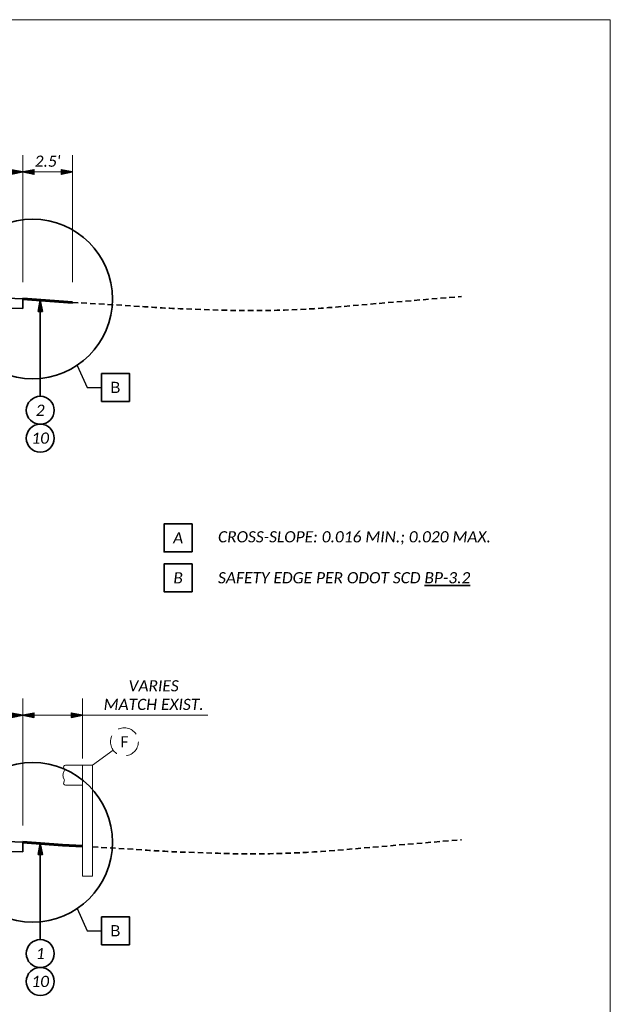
# Model space of a CAD drawing. Header units: feet. Extents: x 2288 to 3199, y 547 to 693.
# Tile 20 of 28: x 2773 to 2803, y 643 to 693. Entities that reach past the tile are written whole.
import ezdxf
from ezdxf import colors
from ezdxf.entities.mleader import LeaderData, LeaderLine
from ezdxf.math import Vec2, Vec3

# ---------------------------------------------------------------- set-up
doc = ezdxf.new("R2010")
doc.units = ezdxf.units.FT
doc.header["$LTSCALE"] = 4
doc.header["$MEASUREMENT"] = 0
doc.linetypes.add('DASHED2', pattern=[0.375, 0.25, -0.125])
doc.linetypes.add('OhDOT_DGN2', pattern=[0.11, 0.069, -0.041])
doc.layers.get('0').update_dxf_attribs({"lineweight": 15, "true_color": 0xc2ced6})
doc.layers.get('Defpoints').update_dxf_attribs({"lineweight": 15})
doc.layers.add('0_Mview', color=7, linetype='Continuous', lineweight=15, plot=False)
for name, color, linetype, lineweight, true_color in [('PV_P_Shoulder', 7, 'Continuous', 35, 0xff8000), ('XS_P_Finished_Grade', 3, 'Continuous', 60, 0x00ff00), ('XS_X_Ground_Line', 7, 'OhDOT_DGN2', 35, 0x00c000)]:
    doc.layers.add(name, color=color, linetype=linetype, lineweight=lineweight, true_color=true_color)
doc.layers.add('TX_P_5', color=7, linetype='Continuous', lineweight=35)
doc.layers.add('TX_X_5', color=7, linetype='Continuous', lineweight=15)
doc.styles.add('P_Slanted - Normal Fixed Spacing', font='calibrii.ttf', dxfattribs={"height": 0.14})
doc.styles.add('Slanted-Normal', font='font31.shx', dxfattribs={"height": 0.14})
doc.styles.add('X_Straight - Normal Fixed Spacing', font='calibril.ttf', dxfattribs={"height": 0.14})
doc.dimstyles.new('P_Dec-0 Masked Slanted', dxfattribs={"dimtxt": 0.14, "dimasz": 0.14, "dimexe": 0.21, "dimexo": 0.21, "dimgap": 0.0625, "dimtad": 1, "dimdec": 0, "dimzin": 3, "dimdsep": 46, "dimtxsty": 'P_Slanted - Normal Fixed Spacing', "dimblk": 'Dim1', "dimcen": 0.035, "dimclrd": 95, "dimclre": 95, "dimclrt": 7, "dimaunit": 1, "dimadec": 3, "dimazin": 2, "dimtfac": 1, "dimtdec": 0, "dimtix": 1, "dimtmove": 1, "dimatfit": 3, "dimldrblk": 'Dim1', "dimfxl": 1, "dimtfill": 1, "dimtolj": 1, "dimtzin": 0, "dimlwd": 15, "dimlwe": 15, "dimarcsym": 0})

# ---------------------------------------------------------------- blocks, each defined once
blk = doc.blocks.new('Dim1')
h = blk.add_hatch(color=4)
h.dxf.hatch_style = 1
h.paths.add_polyline_path([(0, 0), (-1, -0.2), (-1, 0.2)])
at = {"color": 4}
blk.add_lwpolyline([(0, 0), (-1, -0.2), (-1, 0.2), (0, 0)], dxfattribs=at)
blk = doc.blocks.new('*D1309')
at = {"layer": 'Defpoints', "color": 0, "transparency": 16777216}
for p in [(2771.165, 657.979), (2771.165, 651.697), (2773.165, 651.617)]:
    blk.add_point(p, dxfattribs=at)
at = {"layer": 'TX_P_5', "color": 95, "linetype": 'Continuous', "lineweight": 15, "transparency": 16777216}
for p, q in [((2771.165, 652.537), (2771.165, 658.819)), ((2773.165, 652.457), (2773.165, 658.819)), ((2772.605, 657.979), (2771.725, 657.979))]:
    blk.add_line(p, q, dxfattribs=at)
at = {"layer": 'TX_P_5', "color": 7, "transparency": 16777216, "insert": (2772.165, 658.511), "char_height": 0.56, "attachment_point": 5, "style": 'P_Slanted - Normal Fixed Spacing', "bg_fill": 3, "box_fill_scale": 1.25, "bg_fill_color": 256, "bg_fill_true_color": 13158600, "bg_fill_transparency": 0}
blk.add_mtext("\\A1;2'", dxfattribs=at)
at = {"layer": 'TX_P_5', "color": 95, "lineweight": 15, "transparency": 16777216, "xscale": 0.56, "yscale": 0.56, "zscale": 0.56, "rotation": 180}
blk.add_blockref('Dim1', (2771.165, 657.979), dxfattribs=at)
at = {"layer": 'TX_P_5', "color": 95, "lineweight": 15, "transparency": 16777216, "xscale": 0.56, "yscale": 0.56, "zscale": 0.56}
blk.add_blockref('Dim1', (2773.165, 657.979), dxfattribs=at)
blk = doc.blocks.new('_None')
blk = doc.blocks.new('*D1308')
at = {"layer": 'Defpoints', "color": 0, "transparency": 16777216}
for p in [(2773.165, 657.979), (2776.165, 654.973), (2773.165, 651.697)]:
    blk.add_point(p, dxfattribs=at)
at = {"layer": 'TX_P_5', "color": 95, "linetype": 'Continuous', "lineweight": 15, "transparency": 16777216}
for p, q in [((2773.165, 652.537), (2773.165, 658.819)), ((2776.165, 655.813), (2776.165, 658.819)), ((2775.605, 657.979), (2773.725, 657.979)), ((2782.449, 657.979), (2776.165, 657.979))]:
    blk.add_line(p, q, dxfattribs=at)
at = {"layer": 'TX_P_5', "color": 95, "lineweight": 15, "transparency": 16777216, "xscale": 0.56, "yscale": 0.56, "zscale": 0.56, "rotation": 180}
blk.add_blockref('Dim1', (2773.165, 657.979), dxfattribs=at)
at = {"layer": 'TX_P_5', "color": 95, "lineweight": 15, "transparency": 16777216, "xscale": 0.56, "yscale": 0.56, "zscale": 0.56}
blk.add_blockref('Dim1', (2776.165, 657.979), dxfattribs=at)
at = {"layer": 'TX_P_5', "color": 7, "transparency": 16777216, "insert": (2779.73, 658.985), "char_height": 0.56, "attachment_point": 5, "style": 'P_Slanted - Normal Fixed Spacing', "bg_fill": 3, "box_fill_scale": 1.25, "bg_fill_color": 256, "bg_fill_true_color": 13158600, "bg_fill_transparency": 0}
blk.add_mtext('\\A1;VARIES\\PMATCH EXIST.', dxfattribs=at)
blk = doc.blocks.new('*D1328')
at = {"layer": 'Defpoints', "color": 0, "transparency": 16777216}
for p in [(2771.165, 685.212), (2771.165, 678.93), (2773.165, 678.85)]:
    blk.add_point(p, dxfattribs=at)
at = {"layer": 'TX_P_5', "color": 95, "linetype": 'Continuous', "lineweight": 15, "transparency": 16777216}
for p, q in [((2771.165, 679.77), (2771.165, 686.052)), ((2773.165, 679.69), (2773.165, 686.052)), ((2772.605, 685.212), (2771.725, 685.212))]:
    blk.add_line(p, q, dxfattribs=at)
at = {"layer": 'TX_P_5', "color": 7, "transparency": 16777216, "insert": (2772.165, 685.745), "char_height": 0.56, "attachment_point": 5, "style": 'P_Slanted - Normal Fixed Spacing', "bg_fill": 3, "box_fill_scale": 1.25, "bg_fill_color": 256, "bg_fill_true_color": 13158600, "bg_fill_transparency": 0}
blk.add_mtext("\\A1;2'", dxfattribs=at)
at = {"layer": 'TX_P_5', "color": 95, "lineweight": 15, "transparency": 16777216, "xscale": 0.56, "yscale": 0.56, "zscale": 0.56, "rotation": 180}
blk.add_blockref('Dim1', (2771.165, 685.212), dxfattribs=at)
at = {"layer": 'TX_P_5', "color": 95, "lineweight": 15, "transparency": 16777216, "xscale": 0.56, "yscale": 0.56, "zscale": 0.56}
blk.add_blockref('Dim1', (2773.165, 685.212), dxfattribs=at)
blk = doc.blocks.new('*D1410')
at = {"layer": 'Defpoints', "color": 0, "transparency": 16777216}
for p in [(2773.165, 685.212), (2773.165, 678.93), (2775.665, 678.85)]:
    blk.add_point(p, dxfattribs=at)
at = {"layer": 'TX_P_5', "color": 95, "linetype": 'Continuous', "lineweight": 15, "transparency": 16777216}
for p, q in [((2773.165, 679.77), (2773.165, 686.052)), ((2775.665, 679.69), (2775.665, 686.052)), ((2775.105, 685.212), (2773.725, 685.212))]:
    blk.add_line(p, q, dxfattribs=at)
at = {"layer": 'TX_P_5', "color": 7, "transparency": 16777216, "insert": (2774.415, 685.749), "char_height": 0.56, "attachment_point": 5, "style": 'P_Slanted - Normal Fixed Spacing', "bg_fill": 3, "box_fill_scale": 1.25, "bg_fill_color": 256, "bg_fill_true_color": 13158600, "bg_fill_transparency": 0}
blk.add_mtext("\\A1;2.5'", dxfattribs=at)
at = {"layer": 'TX_P_5', "color": 95, "lineweight": 15, "transparency": 16777216, "xscale": 0.56, "yscale": 0.56, "zscale": 0.56, "rotation": 180}
blk.add_blockref('Dim1', (2773.165, 685.212), dxfattribs=at)
at = {"layer": 'TX_P_5', "color": 95, "lineweight": 15, "transparency": 16777216, "xscale": 0.56, "yscale": 0.56, "zscale": 0.56}
blk.add_blockref('Dim1', (2775.665, 685.212), dxfattribs=at)

msp = doc.modelspace()

# ---------------------------------------------------------------- hatches: boundary and pattern name
at = {"layer": 'TX_P_5'}
h = msp.add_hatch(color=4, dxfattribs=at)
h.dxf.hatch_style = 1
h.paths.add_polyline_path([(2774.045, 678.784), (2773.933, 678.224), (2774.157, 678.224)])
h = msp.add_hatch(color=4, dxfattribs=at)
h.dxf.hatch_style = 1
h.paths.add_polyline_path([(2774.045, 651.551), (2773.933, 650.991), (2774.157, 650.991)])

# ---------------------------------------------------------------- linework, layer by layer
at = {"layer": '0_Mview'}
msp.add_lwpolyline([(2680.62, 692.845), (2802.62, 692.845), (2802.62, 608.845), (2680.62, 608.845)], close=True, dxfattribs=at)
at = {"layer": 'PV_P_Shoulder', "flags": 128}
for points in [[(2771.165, 678.93), (2773.165, 678.85), (2773.165, 678.368), (2772.015, 678.404)], [(2771.165, 651.697), (2773.165, 651.617), (2773.165, 651.134), (2772.015, 651.17)]]:
    msp.add_lwpolyline(points, dxfattribs=at)
at = {"layer": 'TX_P_5', "color": 4, "flags": 128}
for points in [[(2773.933, 678.224), (2774.157, 678.224), (2774.045, 678.784)], [(2773.933, 650.991), (2774.157, 650.991), (2774.045, 651.551)]]:
    msp.add_lwpolyline(points, close=True, dxfattribs=at)
at = {"layer": 'TX_P_5', "color": 95, "flags": 128}
for points in [[(2774.045, 678.784), (2774.045, 673.967)], [(2774.045, 651.551), (2774.045, 646.734)]]:
    msp.add_lwpolyline(points, dxfattribs=at)
at = {"layer": 'TX_P_5', "flags": 128}
for points in [[(2777.117, 675.112), (2777.117, 673.712), (2778.517, 673.712), (2778.517, 675.112)], [(2781.657, 666.168), (2781.657, 667.568), (2780.257, 667.568), (2780.257, 666.168)], [(2781.657, 664.168), (2781.657, 665.568), (2780.257, 665.568), (2780.257, 664.168)], [(2777.117, 647.878), (2777.117, 646.478), (2778.517, 646.478), (2778.517, 647.878)]]:
    msp.add_lwpolyline(points, close=True, dxfattribs=at)
at = {"layer": 'TX_P_5'}
for centre in [(2774.045, 673.267), (2774.045, 671.867), (2774.045, 646.034), (2774.045, 644.634)]:
    msp.add_circle(centre, 0.7, dxfattribs=at)
at = {"layer": 'XS_X_Ground_Line', "flags": 128}
for points in [[(2775.665, 678.676), (2779.272, 678.458, 0.010225), (2781.314, 678.347), (2782.963, 678.291, 0.029539), (2788.863, 678.44), (2795.165, 678.972)], [(2776.665, 651.382), (2779.272, 651.225, 0.010225), (2781.314, 651.114), (2782.963, 651.058, 0.029539), (2788.863, 651.207), (2795.165, 651.739)]]:
    msp.add_lwpolyline(points, format="xyb", dxfattribs=at)

# ---------------------------------------------------------------- texts
at = {"layer": 'TX_P_5', "char_height": 0.56, "style": 'P_Slanted - Normal Fixed Spacing'}
for s, insert, attachment_point in [('2', (2774.045, 673.267), 5), ('10', (2774.045, 671.867), 5), ('A', (2780.957, 666.868), 5), ('CROSS-SLOPE: 0.016 MIN.; 0.020 MAX.', (2782.957, 666.868), 4), ('B', (2780.957, 664.868), 5), ('SAFETY EDGE PER ODOT SCD {\\LBP-3.2}', (2782.957, 664.868), 4), ('1', (2774.045, 646.034), 5), ('10', (2774.045, 644.634), 5)]:
    msp.add_mtext(s, dxfattribs=dict(at, insert=insert, attachment_point=attachment_point))

# ---------------------------------------------------------------- leaders
at = {"layer": 'TX_P_5'}
ml = msp.add_multileader_mtext('Standard', dxfattribs=at)
ml.set_content('B', color=256, style='Slanted-Normal')
ml.set_leader_properties(color=95)
ml.set_arrow_properties(name='NONE')
ml.build(insert=Vec2(0, 0))
ml.multileader.update_dxf_attribs({"text_left_attachment_type": 2, "text_right_attachment_type": 2, "dogleg_length": 0.18, "arrow_head_size": 0.56, "scale": 4})
ctx = ml.context
ctx.base_point, ctx.scale, ctx.char_height, ctx.arrow_head_size, ctx.landing_gap_size, ctx.plane_origin = Vec3(2777.117, 674.412), 4, 0.56, 0.56, 0.48, Vec3(2778.71, 652.987)
ctx.left_attachment, ctx.right_attachment, ctx.text_align_type = 2, 2, 1
notes = []
notes.append((ctx, [(0, (1, 1, 0), (2776.397, 674.412), (1, 0), 0.72, [(0, [(2775.889, 675.518)], 0, [])])]))
ctx.mtext.insert, ctx.mtext.alignment, ctx.mtext.flow_direction = Vec3(2777.815, 674.692), 2, 5
ml = msp.add_multileader_mtext('Standard', dxfattribs=at)
ml.set_content('B', color=256, style='Slanted-Normal')
ml.set_leader_properties(color=95)
ml.set_arrow_properties(name='NONE')
ml.build(insert=Vec2(0, 0))
ml.multileader.update_dxf_attribs({"text_left_attachment_type": 2, "text_right_attachment_type": 2, "dogleg_length": 0.18, "arrow_head_size": 0.56, "scale": 4})
ctx = ml.context
ctx.base_point, ctx.scale, ctx.char_height, ctx.arrow_head_size, ctx.landing_gap_size, ctx.plane_origin = Vec3(2777.117, 647.178), 4, 0.56, 0.56, 0.48, Vec3(2778.71, 625.754)
ctx.left_attachment, ctx.right_attachment, ctx.text_align_type = 2, 2, 1
notes.append((ctx, [(0, (1, 1, 0), (2776.397, 647.178), (1, 0), 0.72, [(0, [(2775.889, 648.284)], 0, [])])]))
ctx.mtext.insert, ctx.mtext.alignment, ctx.mtext.flow_direction = Vec3(2777.815, 647.458), 2, 5
for ctx, leaders in notes:
    for number, flags, end, landing, length, lines in leaders:
        leader = LeaderData()
        leader.index, (leader.has_last_leader_line, leader.has_dogleg_vector, leader.attachment_direction) = number, flags
        leader.last_leader_point, leader.dogleg_vector, leader.dogleg_length = Vec3(end), Vec3(landing), length
        for number, points, colour, breaks in lines:
            line = LeaderLine()
            line.index, line.vertices, line.color, line.breaks = number, Vec3.list(points), colors.encode_raw_color(colour), breaks
            leader.lines.append(line)
        ctx.leaders.append(leader)

# ---------------------------------------------------------------- next in the draw order: dimensions: what is measured, and where the dimension line sits
for base, p1, p2, picture, middle in [((2771.165, 685.212), (2773.165, 678.85), (2771.165, 678.93), '*D1328', (2772.165, 685.212)), ((2771.165, 657.979), (2773.165, 651.617), (2771.165, 651.697), '*D1309', (2772.165, 657.979))]:
    dim = msp.add_linear_dim(base=base, p1=p1, p2=p2, dimstyle='P_Dec-0 Masked Slanted', override={"dimpost": "'"}, dxfattribs=at)
    dim.commit()
    dim.dimension.update_dxf_attribs({"geometry": picture, "text_midpoint": middle, "dimtype": 160})

# ---------------------------------------------------------------- next in the draw order: linework, layer by layer
at = {"layer": 'TX_P_5', "color": 95}
for centre in [(2773.666, 678.843), (2773.666, 651.61)]:
    msp.add_circle(centre, 4, dxfattribs=at)
at = {"layer": 'XS_P_Finished_Grade'}
for points in [[(2773.165, 678.85), (2775.665, 678.676)], [(2773.165, 651.617), (2775.165, 651.473), (2776.165, 651.412)]]:
    msp.add_lwpolyline(points, dxfattribs=at)

# ---------------------------------------------------------------- next in the draw order: dimensions: what is measured, and where the dimension line sits
at = {"layer": 'TX_P_5'}
dim = msp.add_linear_dim(base=(2773.165, 685.212), p1=(2775.665, 678.85), p2=(2773.165, 678.93), angle=0, dimstyle='P_Dec-0 Masked Slanted', override={"dimdec": 1, "dimpost": "'"}, dxfattribs=at)
dim.commit()
dim.dimension.update_dxf_attribs({"geometry": '*D1410', "text_midpoint": (2774.415, 685.212), "dimtype": 160})
dim = msp.add_linear_dim(base=(2773.165, 657.979), p1=(2776.165, 654.973), p2=(2773.165, 651.697), text='VARIES\\PMATCH EXIST.', dimstyle='P_Dec-0 Masked Slanted', override={"dimpost": "'"}, dxfattribs=at)
dim.commit()
dim.dimension.update_dxf_attribs({"geometry": '*D1308', "text_midpoint": (2779.73, 657.957), "dimtype": 160})

# ---------------------------------------------------------------- next in the draw order: linework, layer by layer
at = {"layer": 'TX_X_5', "color": 95, "flags": 128}
msp.add_lwpolyline([(2777.701, 656.233), (2776.665, 655.473)], dxfattribs=at)
at = {"layer": 'TX_X_5'}
msp.add_lwpolyline([(2775.313, 655.473), (2776.165, 655.473), (2776.165, 654.473), (2775.313, 654.473, -0.530598), (2775.22, 654.61), (2775.25, 654.686, 0.192582), (2775.25, 654.76), (2775.202, 654.88, -0.192582), (2775.202, 655.066), (2775.25, 655.186, 0.192582), (2775.25, 655.26), (2775.22, 655.336, -0.530598)], format="xyb", close=True, dxfattribs=at)
for points in [[(2776.165, 655.473), (2776.665, 655.473), (2776.665, 649.92), (2776.165, 649.92)], [(2776.165, 649.92), (2776.165, 655.473)]]:
    msp.add_lwpolyline(points, dxfattribs=at)
at = {"layer": 'TX_X_5', "linetype": 'DASHED2'}
msp.add_circle((2778.265, 656.647), 0.7, dxfattribs=at)

# ---------------------------------------------------------------- next in the draw order: texts
at = {"layer": 'TX_X_5', "insert": (2778.265, 656.647), "char_height": 0.56, "attachment_point": 5, "style": 'X_Straight - Normal Fixed Spacing'}
msp.add_mtext('F', dxfattribs=at)

doc.saveas('drawing.dxf')
